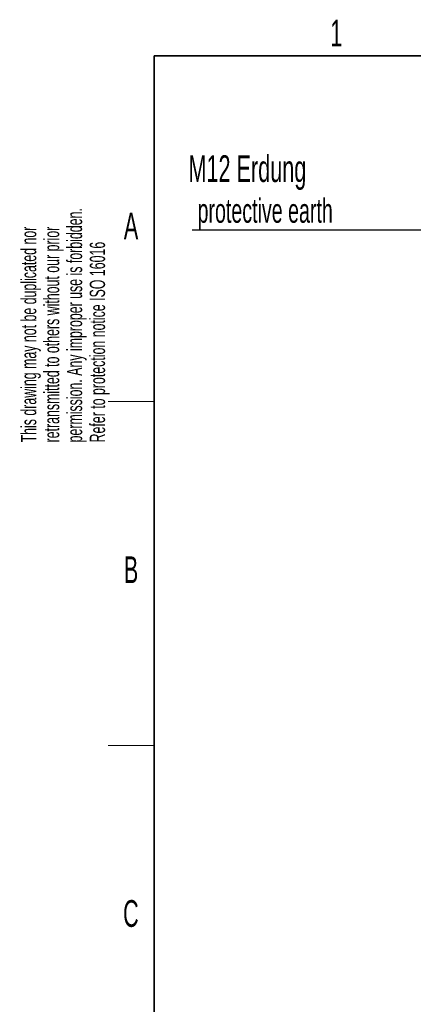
# Model space of a CAD drawing. Header units: millimetres. Extents: x 5 to 418, y 2 to 292.
# Tile 10 of 43: x 8 to 60, y 158 to 287. Entities that reach past the tile are written whole.
import ezdxf

# ---------------------------------------------------------------- set-up
doc = ezdxf.new("R2010")
doc.units = ezdxf.units.MM
doc.layers.add('SLD-0', color=7, linetype='Continuous')
doc.styles.add('SLDTEXTSTYLE0', font='TXT', dxfattribs={"width": 0.605})

# ---------------------------------------------------------------- blocks, each defined once
blk = doc.blocks.new('SW_NOTE_0')
at = {"layer": 'SLD-0', "color": 0}
blk.add_line((-30.44, 0), (0, 0), dxfattribs=at)
at = {"layer": 'SLD-0', "color": 0, "attachment_point": 1, "style": 'SLDTEXTSTYLE0'}
for s, insert, char_height in [('M12 Erdung', (-30.92, 9.78), 3.5), ('protective earth', (-29.73, 4.12), 3.175)]:
    blk.add_mtext(s, dxfattribs=dict(at, insert=insert, char_height=char_height))

msp = doc.modelspace()

# ---------------------------------------------------------------- linework, layer by layer
at = {"layer": 'SLD-0', "lineweight": 35}
for p, q in [((408, 282.5), (26, 282.5)), ((26, 282.5), (26, 12))]:
    msp.add_line(p, q, dxfattribs=at)
at = {"layer": 'SLD-0', "lineweight": 18}
for p, q in [((20, 237.25), (26, 237.25)), ((20, 192.25), (26, 192.25))]:
    msp.add_line(p, q, dxfattribs=at)

# ---------------------------------------------------------------- block references
at = {"layer": 'SLD-0'}
msp.add_blockref('SW_NOTE_0', (61.417, 259.7184), dxfattribs=at)

# ---------------------------------------------------------------- texts
at = {"layer": 'SLD-0', "char_height": 2, "attachment_point": 1, "rotation": 90, "style": 'SLDTEXTSTYLE0'}
for s, insert in [('permission. Any improper use is forbidden.', (14.5783, 231.9088)), ('retransmitted to others without our prior', (11.5783, 231.9088)), ('This drawing may not be duplicated nor', (8.5783, 231.9088)), ('Refer to protection notice ISO 16016', (17.5783, 231.9088))]:
    msp.add_mtext(s, dxfattribs=dict(at, insert=insert))
at = {"layer": 'SLD-0', "char_height": 3.5, "attachment_point": 2, "style": 'SLDTEXTSTYLE0'}
for s, insert in [('1', (49.8527, 287.243)), ('A', (22.9816, 262.0011)), ('B', (22.9816, 217.0011)), ('C', (22.9597, 172.0011))]:
    msp.add_mtext(s, dxfattribs=dict(at, insert=insert))

doc.saveas('drawing.dxf')
